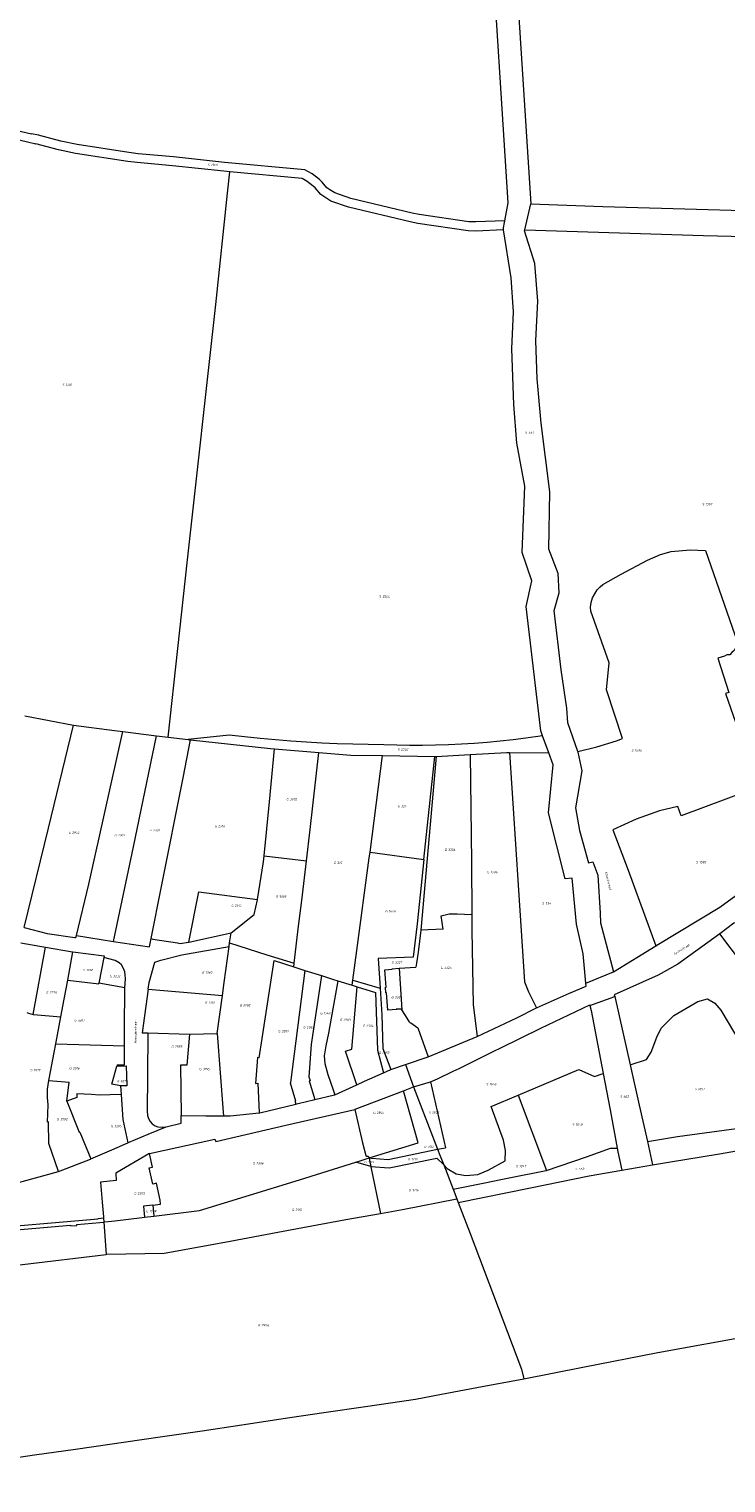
# Model space of a CAD drawing. Header units: metres. Extents: x 200548 to 205192, y 394703 to 399160.
# Tile 17 of 38: x 203887 to 204157, y 395602 to 396167. Entities that reach past the tile are written whole.
import ezdxf
from ezdxf.enums import TextEntityAlignment as Align
from ezdxf.lldxf.tags import DXFTag

# ---------------------------------------------------------------- set-up
doc = ezdxf.new("R2010")
doc.units = ezdxf.units.M
doc.layers.get('0').update_dxf_attribs({"lineweight": 25})
for name, color, linetype, lineweight in [('B-WE-KG-GRENS_PERCEEL-G', 150, 'KG-PERCEEL', 18), ('B-WE-KG-GRENS_PERCEEL-S', 150, 'Continuous', 25), ('B-WE-OG-BEBOUWING_STRAATNAAM-T18', 10, 'Continuous', 18)]:
    doc.layers.add(name, color=color, linetype=linetype, lineweight=lineweight)
doc.styles.add('NLCS-ISO', font='NLCS-ISO.ttf')
doc.styles.add('NLCS-ISO-M500-T18', font='NLCS-ISO.ttf', dxfattribs={"height": 0.9})
doc.styles.get("Standard").update_dxf_attribs({"font": 'NLCS-ISO.ttf'})
tags = doc.linetypes.add('KG-PERCEEL', pattern='A,5.5,-2,["P",Standard,S=1.8,R=0,X=-0.5,Y=-0.9],-2,5.5,-2,[5,NLCS.shx,S=0.75,R=0,X=0,Y=0],-2', length=19).pattern_tags.tags
tags[6] = DXFTag(74, 10)

# ---------------------------------------------------------------- blocks, each defined once
blk = doc.blocks.new('SKG-PERCEELNUMMER-SO')
at = {"style": 'NLCS-ISO', "oblique": 10, "flags": 1}
for tag, p in [('GEMEENTECODE', (0, 2.6)), ('PERCEELGROOTTE', (0, -2.4))]:
    blk.add_attdef(tag, text='', height=1.8, dxfattribs=at).set_placement(p, align=Align.MIDDLE_CENTER)
at = {"style": 'NLCS-ISO', "oblique": 10}
blk.add_attdef('SECTIE', text='', height=1.8, dxfattribs=at).set_placement((-0.5, 0), align=Align.MIDDLE_RIGHT)
blk.add_attdef('PERCEELNUMMER', text='', height=1.8, dxfattribs=at).set_placement((0.5, 0), align=Align.MIDDLE_LEFT)

msp = doc.modelspace()

# ---------------------------------------------------------------- linework, layer by layer
at = {"layer": 'B-WE-KG-GRENS_PERCEEL-G', "flags": 128}
for points in [[(204071.655, 396092.646), (204072.868, 396099.59), (204065.855, 396211.351), (204060.486, 396300.186), (204062.085, 396302.923), (204065.733, 396303.179), (204068.727, 396301.487), (204074.516, 396212.157), (204081.713, 396099.284), (204081.701, 396099.233)], [(203870.685, 396130.409), (203887.964, 396126.375)], [(203870.143, 396127.146), (203889.68, 396122.494)], [(204071.655, 396092.646), (204060.403, 396092.189), (204057.66, 396092.24), (204038.456, 396095.068), (204035.655, 396095.653), (204011.93, 396101.308), (204005.62, 396103.479), (204003.764, 396104.653), (204002.621, 396105.5), (204000.714, 396107.602), (203999.685, 396108.734), (203996.892, 396110.914), (203993.964, 396112.48), (203962.829, 396115.358), (203943.08, 396117.444), (203929.346, 396118.721), (203925.761, 396119.149), (203905.64, 396122.27), (203899.282, 396123.575), (203890.656, 396125.856), (203887.964, 396126.375)], [(203964.878, 396111.652), (203962.593, 396111.864), (203942.704, 396113.964), (203928.956, 396115.242), (203925.324, 396115.676), (203905.014, 396118.826), (203898.469, 396120.17), (203889.68, 396122.494)], [(203940.981, 395892.101), (203948.433, 395960.958), (203959.436, 396060.185), (203963.95, 396103.444), (203964.878, 396111.652)], [(204071.109, 396089.12), (204060.447, 396088.687), (204057.381, 396088.744), (204037.832, 396091.622), (204034.909, 396092.233), (204010.94, 396097.946), (204004.094, 396100.302), (204001.769, 396101.773), (204000.259, 396102.894), (203997.99, 396105.395), (203997.301, 396106.154), (203994.968, 396107.974), (203992.94, 396109.058), (203964.878, 396111.652)], [(204079.362, 396089.105), (204081.701, 396099.233)], [(204081.701, 396099.233), (204109.619, 396098.255), (204150.484, 396096.99), (204177.319, 396096.237)], [(204071.109, 396089.12), (204071.075, 396089.327), (204071.173, 396089.89)], [(204086.296, 395892.543), (204085.549, 395894.563), (204079.926, 395942.787), (204082.072, 395952.86), (204078.41, 395963.783), (204079.358, 395989.525), (204076.299, 396006.307), (204075.168, 396021.263), (204074.357, 396042.936), (204075.022, 396057.231), (204074.144, 396070.466), (204071.109, 396089.12)], [(204071.173, 396089.89), (204071.549, 396092.041)], [(204071.549, 396092.041), (204071.655, 396092.646)], [(204099.954, 395886.473), (204096.13, 395897.658), (204095.759, 395903.389), (204093.487, 395918.213), (204090.828, 395941.317), (204092.66, 395948.129), (204092.292, 395955.693), (204088.723, 395965.147), (204089.163, 395987.366), (204085.778, 396014.048), (204084.228, 396031.279), (204083.712, 396046.1), (204084.4, 396061.411), (204083.277, 396076.111), (204079.268, 396088.698), (204079.362, 396089.105)], [(204079.362, 396089.105), (204148.785, 396086.984), (204191.78, 396085.883), (204196.028, 396085.717)], [(204099.954, 395886.473), (204107.371, 395888.343), (204114.985, 395890.619), (204117.315, 395891.504), (204111.086, 395910.406), (204112.081, 395921.003), (204105.044, 395941.007), (204104.898, 395942.529), (204105.149, 395944.367), (204105.703, 395946.213), (204107.489, 395949.267), (204108.621, 395950.469), (204109.657, 395951.415), (204116.835, 395955.441), (204126.995, 395960.874), (204132.094, 395963.007), (204136.228, 395964.141), (204143.601, 395964.86), (204149.47, 395964.573), (204160.849, 395931.83), (204161.824, 395929.779), (204161.896, 395929.072), (204161.931, 395927.906), (204161.205, 395926.668), (204160.575, 395925.686), (204159.682, 395924.949), (204158.946, 395924.117), (204157.831, 395924.032), (204156.826, 395923.596), (204154.311, 395922.708), (204158.585, 395909.488), (204157.294, 395909.012), (204165.049, 395886.72), (204174.123, 395858.87), (204183.467, 395846.823)], [(203885.149, 395818.123), (203894.482, 395856.722), (203904.252, 395896.722)], [(203885.401, 395900.383), (203904.21, 395896.727), (203904.252, 395896.722)], [(203904.252, 395896.722), (203920.099, 395894.695), (203923.344, 395894.291)], [(203905.454, 395815.015), (203910.221, 395834.999), (203923.344, 395894.291)], [(203919.754, 395812.696), (203927.482, 395849.505), (203936.451, 395892.656)], [(203923.344, 395894.291), (203936.451, 395892.656)], [(203934.422, 395813.891), (203938.336, 395834.027), (203946.777, 395876.349), (203949.609, 395891.019)], [(203936.451, 395892.656), (203940.981, 395892.101)], [(203940.981, 395892.101), (203948.75, 395891.119)], [(203964.704, 395892.874), (203948.75, 395891.119)], [(203948.75, 395891.119), (203949.226, 395891.059), (203949.609, 395891.019)], [(203949.609, 395891.019), (203980.684, 395887.739), (203982.202, 395887.613)], [(204024.645, 395889.132), (204018.636, 395889.196), (204012.629, 395889.329), (204006.623, 395889.531), (204000.62, 395889.802), (203994.621, 395890.141), (203988.626, 395890.55), (203982.636, 395891.028), (203976.651, 395891.575), (203970.674, 395892.19), (203964.704, 395892.874)], [(204086.296, 395892.543), (204079.797, 395891.633), (204074.811, 395891.014), (204069.815, 395890.473), (204064.811, 395890.01), (204059.8, 395889.626), (204054.785, 395889.32), (204049.765, 395889.092), (204044.742, 395888.943), (204039.717, 395888.872), (204034.692, 395888.88), (204029.667, 395888.967), (204024.645, 395889.132)], [(204088.73, 395885.957), (204086.296, 395892.543)], [(203978.191, 395845.991), (203980.282, 395866.905), (203982.202, 395887.613)], [(203982.202, 395887.613), (203999.424, 395886.181)], [(203994.644, 395844.051), (203996.1, 395856.224), (203999.424, 395886.181)], [(203999.424, 395886.181), (204011.823, 395885.116), (204024.17, 395884.922)], [(204019.32, 395847.359), (204024.17, 395884.922)], [(204024.17, 395884.922), (204044.418, 395884.515)], [(204044.962, 395884.547), (204039.033, 395817.062)], [(204040.178, 395844.535), (204040.809, 395850.596), (204044.418, 395884.515)], [(204044.418, 395884.515), (204044.962, 395884.547)], [(204044.962, 395884.547), (204058.147, 395885.327)], [(204058.147, 395885.327), (204072.408, 395886.172), (204073.451, 395886.159)], [(204058.147, 395885.327), (204058.66, 395843.595), (204058.789, 395823.259)], [(204073.451, 395886.159), (204088.73, 395885.957)], [(204073.451, 395886.159), (204079.232, 395797.077), (204080.82, 395793.205), (204083.975, 395786.9)], [(204103.064, 395796.479), (204102.042, 395807.882), (204099.473, 395819.469), (204097.783, 395837.347), (204095.093, 395837.028), (204088.618, 395862.759), (204090.458, 395881.282), (204088.73, 395885.957)], [(204099.954, 395886.473), (204100.018, 395886.285), (204101.543, 395879.007), (204099.122, 395864.678), (204100.62, 395855.793), (204104.124, 395843.336), (204105.748, 395843.623), (204107.742, 395838.479), (204108.667, 395823.732), (204108.823, 395819.983), (204113.828, 395800.992)], [(204177.02, 395842.063), (204166.049, 395871.209), (204140.084, 395861.568), (204138.729, 395865.112), (204131.708, 395863.433), (204122.581, 395860.295), (204113.568, 395856.084), (204119.441, 395840.424), (204130.22, 395811.037)], [(203975.658, 395829.041), (203977.958, 395843.676), (203978.191, 395845.991)], [(203978.191, 395845.991), (203994.644, 395844.051)], [(204012.697, 395797.75), (204014.203, 395809.234), (204019.031, 395845.16), (204019.32, 395847.359)], [(204019.32, 395847.359), (204040.178, 395844.535)], [(203989.925, 395804.251), (203991.563, 395818.721), (203992.806, 395828.696), (203994.644, 395844.051)], [(204040.178, 395844.535), (204037.579, 395819.589), (204036.109, 395806.655), (204022.53, 395806.129), (204023.243, 395794.54)], [(204130.22, 395811.037), (204131.247, 395811.692), (204155.094, 395826.098), (204175.17, 395840.695), (204177.02, 395842.063)], [(203948.973, 395812.521), (203952.903, 395832.006), (203975.658, 395829.041)], [(203965.385, 395816.035), (203965.442, 395816.048), (203974.377, 395823.249), (203975.638, 395828.918), (203975.658, 395829.041)], [(204046.949, 395822.702), (204049.984, 395823.403)], [(204047.643, 395817.528), (204046.949, 395822.702)], [(204049.984, 395823.403), (204053.078, 395823.49)], [(204053.078, 395823.49), (204058.789, 395823.259)], [(204058.789, 395823.259), (204058.824, 395817.795)], [(203885.149, 395818.123), (203894.065, 395815.873), (203904.809, 395814.326), (203905.185, 395814.216), (203905.454, 395815.015)], [(204039.033, 395817.062), (204037.986, 395808.602), (204037.378, 395804.341)], [(204047.643, 395817.528), (204039.033, 395817.062)], [(204058.824, 395817.795), (204058.828, 395817.004), (204059.342, 395788.092), (204060.926, 395775.882)], [(204160.784, 395820.005), (204160.526, 395819.793), (204155.128, 395815.73)], [(203883.782, 395812.187), (203893.336, 395810.525)], [(203905.454, 395815.015), (203919.754, 395812.696)], [(203919.754, 395812.696), (203933.788, 395810.664), (203934.422, 395813.891)], [(203934.422, 395813.891), (203935.058, 395813.661), (203944.625, 395812.187), (203945.551, 395811.894), (203948.973, 395812.521)], [(203948.973, 395812.521), (203965.385, 395816.035)], [(203964.661, 395810.797), (203964.846, 395812.152)], [(203964.846, 395812.152), (203965.385, 395816.035)], [(203964.846, 395812.152), (203979.231, 395807.578), (203989.925, 395804.251)], [(204113.828, 395800.992), (204130.22, 395811.037)], [(204155.128, 395815.73), (204138.78, 395803.898), (204131.208, 395799.607), (204114.125, 395791.991), (204114.351, 395791.356)], [(204163.455, 395804.618), (204155.128, 395815.73)], [(203888.583, 395784.351), (203893.336, 395810.525)], [(203893.336, 395810.525), (203903.835, 395808.719), (203903.995, 395808.698)], [(203901.986, 395797.723), (203903.995, 395808.698)], [(203903.995, 395808.698), (203916.14, 395807.148), (203916.023, 395806.531)], [(203916.023, 395806.531), (203914.128, 395796.525)], [(203924.145, 395794.705), (203924.377, 395798.236), (203924.313, 395799.782), (203924.205, 395800.884), (203923.674, 395802.232), (203922.885, 395803.672), (203922.012, 395804.496), (203920.405, 395805.28), (203916.023, 395806.531)], [(203933.192, 395794.26), (203933.563, 395796.84), (203935.755, 395804.727), (203938.079, 395805.5), (203946.313, 395807.541), (203964.661, 395810.797)], [(203962.032, 395791.692), (203962.759, 395796.829), (203964.661, 395810.797)], [(203976.273, 395767.582), (203977.475, 395775.089), (203982.169, 395805.289), (203989.771, 395802.874)], [(203994.043, 395801.514), (203988.492, 395757.908), (203988.339, 395757.858), (203990.359, 395750.823), (203990.232, 395750.748), (203990.326, 395750.416), (203990.485, 395749.524)], [(203989.771, 395802.874), (203989.925, 395804.251)], [(203989.771, 395802.874), (203994.043, 395801.514)], [(203994.043, 395801.514), (204000.463, 395799.471)], [(204025.129, 395801.732), (204027.934, 395801.929), (204027.934, 395802.135), (204030.603, 395802.307)], [(204026.25, 395786.102), (204026.229, 395786.101), (204025.733, 395792.815), (204025.507, 395792.789), (204025.337, 395795.002), (204025.582, 395795.04), (204025.129, 395801.732)], [(204030.603, 395802.307), (204037.146, 395802.727)], [(204030.603, 395802.307), (204031.605, 395786.152)], [(204037.378, 395804.341), (204037.146, 395802.727)], [(204103.064, 395796.479), (204113.828, 395800.992)], [(203899.38, 395783.409), (203900.613, 395790.274), (203901.986, 395797.723)], [(203901.986, 395797.723), (203914.09, 395796.33), (203914.128, 395796.525)], [(203924.145, 395794.705), (203914.128, 395796.525)], [(203924.06, 395772.213), (203924.092, 395778.801), (203924.145, 395794.705)], [(203933.192, 395794.26), (203930.876, 395777.283), (203933.066, 395777.191)], [(203933.192, 395794.26), (203962.032, 395791.692)], [(204000.463, 395799.471), (203996.417, 395772.65), (203995.532, 395760.217), (203996.037, 395758.716), (203995.717, 395758.583), (203997.955, 395751.31)], [(204000.463, 395799.471), (204005.2, 395797.962), (204006.83, 395797.454)], [(204006.83, 395797.454), (204003.201, 395777.142), (204002.17, 395772.198), (204001.52, 395768.336), (204001.74, 395765.276), (204002.999, 395761.003), (204005.058, 395755.058), (204005.614, 395753.152)], [(204006.83, 395797.454), (204012.429, 395795.705)], [(204014.144, 395757.057), (204009.829, 395770.109), (204012.267, 395770.894), (204014.295, 395795.122)], [(204012.429, 395795.705), (204012.697, 395797.75)], [(204012.429, 395795.705), (204014.295, 395795.122)], [(204012.697, 395797.75), (204023.243, 395794.54)], [(204014.295, 395795.122), (204021.497, 395792.867), (204022.264, 395770.559), (204024.58, 395761.716)], [(204023.243, 395794.54), (204023.884, 395784.256), (204024.301, 395771.19), (204027.433, 395763.024)], [(204083.975, 395786.9), (204096.763, 395792.641), (204103.165, 395795.354), (204103.064, 395796.479)], [(203959.959, 395777.036), (203962.032, 395791.692)], [(204104.663, 395787.869), (204114.351, 395791.356)], [(204114.351, 395791.356), (204117.415, 395777.483), (204120.274, 395764.818)], [(204120.274, 395764.818), (204126.573, 395766.88), (204128.421, 395769.692), (204130.58, 395775.522), (204132.292, 395779.031), (204137.288, 395783.94), (204146.579, 395789.468), (204150.351, 395790.501), (204153.081, 395788.813), (204155.433, 395786.005), (204160.781, 395777.057), (204165.266, 395770.861), (204169.976, 395766.35), (204170.488, 395766.031)], [(203886.116, 395785.118), (203886.819, 395784.907), (203888.583, 395784.351)], [(203888.583, 395784.351), (203888.672, 395784.323), (203899.38, 395783.409)], [(203897.407, 395773.022), (203899.38, 395783.409)], [(204029.535, 395786.288), (204026.25, 395786.102)], [(204031.605, 395786.152), (204031.402, 395786.464), (204029.524, 395786.441), (204029.535, 395786.288)], [(204033.048, 395783.936), (204031.605, 395786.152)], [(204034.789, 395781.31), (204033.048, 395783.936)], [(204060.926, 395775.882), (204076.256, 395783.105), (204083.975, 395786.9)], [(204070.026, 395771.419), (204085.639, 395778.999), (204104.602, 395788.107), (204104.663, 395787.869)], [(204104.663, 395787.869), (204105.088, 395785.948), (204109.844, 395761.409)], [(203933.066, 395777.191), (203932.949, 395760.525), (203932.882, 395746.972), (203932.932, 395745.112), (203933.31, 395743.992), (203933.994, 395742.82), (203934.781, 395741.905), (203935.896, 395741.142), (203937.013, 395740.761), (203938.686, 395740.633), (203940.203, 395740.681)], [(203933.066, 395777.191), (203949.278, 395776.723)], [(204034.789, 395781.31), (204035.134, 395781.079)], [(204035.134, 395781.079), (204037.897, 395779.229), (204041.854, 395767.932)], [(203896.769, 395769.663), (203897.404, 395773.008)], [(203897.404, 395773.008), (203897.407, 395773.022)], [(203897.404, 395773.008), (203924.06, 395772.213)], [(203924.043, 395768.687), (203924.059, 395772.043)], [(203924.059, 395772.043), (203924.06, 395772.213)], [(203949.278, 395776.723), (203948.193, 395764.683), (203945.833, 395764.628), (203946.018, 395745.078)], [(203949.278, 395776.723), (203949.4, 395776.719), (203959.959, 395777.036)], [(203959.959, 395777.036), (203962.3, 395746.403), (203962.4, 395744.97)], [(204041.854, 395767.932), (204060.926, 395775.882)], [(203894.717, 395758.712), (203894.823, 395759.422), (203896.769, 395769.663)], [(203921.182, 395764.84), (203922.857, 395764.862), (203924.024, 395764.875), (203924.043, 395768.687)], [(203976.273, 395767.582), (203975.707, 395767.631), (203974.834, 395757.606), (203975.743, 395757.646)], [(204033.032, 395764.921), (204041.854, 395767.932)], [(204053.874, 395763.452), (204067.425, 395770.159), (204070.026, 395771.419)], [(203922.44, 395756.612), (203919.13, 395757.267), (203921.033, 395764.297)], [(203921.182, 395764.84), (203921.033, 395764.297)], [(203921.033, 395764.297), (203924.719, 395764.369), (203924.9, 395756.671), (203922.44, 395756.612)], [(204014.144, 395757.057), (204017.128, 395758.414), (204024.58, 395761.716)], [(204024.58, 395761.716), (204027.433, 395763.024)], [(204027.433, 395763.024), (204033.032, 395764.921)], [(204033.032, 395764.921), (204036.212, 395756.308)], [(204042.801, 395758.257), (204045.457, 395759.321), (204051.569, 395762.321), (204053.874, 395763.452)], [(204076.86, 395753.063), (204100.361, 395762.964), (204106.454, 395760.302), (204109.844, 395761.409)], [(204109.844, 395761.409), (204112.546, 395747.356), (204115.261, 395732.49)], [(204120.274, 395764.818), (204123.823, 395749.098), (204126.959, 395735.086)], [(204129.005, 395725.944), (204135.095, 395726.985), (204154.909, 395730.247), (204179.763, 395734.675), (204195.061, 395737.559), (204220.762, 395742.219), (204250.345, 395747.752), (204271.198, 395751.609), (204292.305, 395753.945), (204321.014, 395757.006), (204355.748, 395760.897), (204368.531, 395763.199)], [(203898.465, 395723.373), (203894.695, 395734.218), (203894.486, 395742.679), (203894.22, 395742.603), (203894.445, 395749.285), (203894.135, 395752.129), (203894.213, 395755.331), (203894.717, 395758.712)], [(203894.717, 395758.712), (203902.575, 395758.095)], [(203901.694, 395750.744), (203902.575, 395758.095)], [(203922.44, 395756.612), (203922.706, 395753.295)], [(203975.743, 395757.646), (203976.261, 395746.178)], [(204005.614, 395753.152), (204014.144, 395757.057)], [(204013.391, 395747.508), (204013.533, 395747.539), (204032.37, 395754.698)], [(204019.012, 395728.653), (204037.958, 395734.534), (204032.37, 395754.698)], [(204032.37, 395754.698), (204036.212, 395756.308)], [(204036.212, 395756.308), (204042.801, 395758.257)], [(204036.212, 395756.308), (204045.562, 395732.031)], [(204042.801, 395758.257), (204048.643, 395732.636)], [(203922.706, 395753.295), (203914.263, 395753.047), (203911.278, 395753.294), (203905.563, 395753.533), (203905.48, 395752.15), (203901.694, 395750.744)], [(203901.694, 395750.744), (203906.465, 395738.602), (203906.743, 395738.704), (203910.912, 395728.283)], [(203922.706, 395753.295), (203923.453, 395743.593), (203925.36, 395734.541)], [(203976.358, 395746.189), (203976.541, 395746.211), (203990.485, 395749.524)], [(203990.485, 395749.524), (203991.477, 395749.758), (203997.955, 395751.31)], [(203997.955, 395751.31), (204005.576, 395753.135), (204005.614, 395753.152)], [(204047.917, 395725.925), (204049.246, 395724.596), (204052.765, 395722.483), (204056.536, 395721.788), (204061.104, 395722.189), (204065.108, 395723.952), (204071.782, 395727.569), (204071.938, 395731.505), (204071.084, 395735.571), (204066.341, 395748.629), (204076.86, 395753.063)], [(204076.86, 395753.063), (204087.783, 395723.784)], [(203933.682, 395730.361), (203959.089, 395735.902), (203959.468, 395734.986), (203986.693, 395741.4), (204013.391, 395747.508)], [(203940.203, 395740.681), (203940.231, 395740.682), (203946.061, 395742.103), (203946.018, 395745.078)], [(203946.018, 395745.078), (203955.586, 395744.967), (203962.4, 395744.97)], [(203962.4, 395744.97), (203965.058, 395744.962), (203976.261, 395746.178)], [(203976.261, 395746.178), (203976.358, 395746.189)], [(204013.391, 395747.508), (204016.463, 395734.501), (204017.653, 395729.57), (204018.034, 395729.365), (204018.442, 395729.287), (204018.848, 395729.032), (204019, 395728.751), (204019.012, 395728.653)], [(203925.36, 395734.541), (203925.809, 395734.739), (203933.184, 395737.861), (203940.203, 395740.681)], [(204126.959, 395735.086), (204138.629, 395736.936), (204164.423, 395740.526), (204174.583, 395743.049)], [(203910.912, 395728.283), (203919.109, 395731.792), (203925.36, 395734.541)], [(204019.012, 395728.653), (204019.854, 395728.545), (204026.397, 395728.105), (204045.562, 395732.031)], [(204045.562, 395732.031), (204048.643, 395732.636)], [(204045.562, 395732.031), (204046.467, 395729.687), (204047.917, 395725.925)], [(204087.783, 395723.784), (204103.295, 395729.121), (204112.7, 395732.486), (204115.261, 395732.49)], [(204115.261, 395732.49), (204115.534, 395730.994), (204117.032, 395723.897)], [(204126.959, 395735.086), (204129.005, 395725.944)], [(203898.465, 395723.373), (203910.81, 395728.239), (203910.912, 395728.283)], [(203933.682, 395730.361), (203933.419, 395730.304), (203920.696, 395722.736), (203920.855, 395719.889), (203914.72, 395719.3), (203915.373, 395711.489), (203915.858, 395705.808), (203915.89, 395705.365)], [(203935.001, 395710.366), (203938.008, 395710.702), (203937.909, 395712.21), (203936.4, 395718.791), (203935.048, 395718.412), (203933.598, 395724.766), (203934.897, 395725.042), (203933.682, 395730.361)], [(203935.486, 395706.062), (203953.146, 395708.218), (203991.957, 395720.189), (204013.781, 395727.02)], [(204013.781, 395727.02), (204015.126, 395727.441), (204019.012, 395728.653)], [(204019.61, 395725.348), (204013.781, 395727.02)], [(204019.012, 395728.653), (204019.1, 395727.836), (204019.61, 395725.348)], [(204019.61, 395725.348), (204026.706, 395724.854), (204045.236, 395728.518), (204047.917, 395725.925)], [(203880.079, 395718.485), (203880.528, 395718.526), (203898.465, 395723.373)], [(204019.61, 395725.348), (204019.638, 395725.21), (204023.331, 395707.109)], [(204047.917, 395725.925), (204051.561, 395716.468)], [(204053.549, 395711.339), (204081.584, 395717.028), (204104.413, 395721.741), (204117.032, 395723.897)], [(204070.146, 395720.271), (204073.903, 395721.026), (204087.697, 395723.754), (204087.783, 395723.784)], [(204117.032, 395723.897), (204129.005, 395725.944)], [(204051.561, 395716.468), (204063.9, 395719.015), (204070.146, 395720.271)], [(204051.561, 395716.468), (204052.991, 395712.748)], [(203935.001, 395710.366), (203931.38, 395709.961), (203931.863, 395705.618)], [(203935.001, 395710.366), (203935.486, 395706.062)], [(204023.331, 395707.109), (204031.87, 395708.599), (204052.991, 395712.748)], [(204052.991, 395712.748), (204053.549, 395711.339)], [(204053.549, 395711.339), (204058.176, 395699.257), (204078.163, 395646.646), (204079.033, 395642.917)], [(203833.269, 395696.665), (203865.602, 395699.3), (203903.127, 395702.563), (203903.162, 395702.227), (203905.545, 395702.435), (203905.505, 395702.801), (203914.52, 395703.588), (203916.006, 395703.728)], [(203834.902, 395698.316), (203865.471, 395700.795), (203913.838, 395704.988), (203913.82, 395705.156), (203915.89, 395705.365)], [(203915.89, 395705.365), (203915.925, 395704.869)], [(203915.925, 395704.869), (203915.971, 395704.223)], [(203915.971, 395704.223), (203916.001, 395703.794)], [(203916.001, 395703.794), (203917.751, 395704.028), (203920.299, 395704.26), (203930.841, 395705.493), (203931.863, 395705.618)], [(203916.001, 395703.794), (203916.006, 395703.728)], [(203916.006, 395703.728), (203916.926, 395691.201)], [(203916.926, 395691.201), (203917.021, 395691.212), (203939.463, 395691.672), (203963.014, 395695.983), (203985.641, 395700.158), (204009.988, 395704.782), (204023.331, 395707.109)], [(203931.863, 395705.618), (203935.486, 395706.062)], [(204079.033, 395642.917), (204101.867, 395647.327), (204131.062, 395653.036), (204168.146, 395659.84), (204195.779, 395664.952), (204227.657, 395670.695), (204262.614, 395677.088), (204289.61, 395681.318), (204321.898, 395687.021), (204355.261, 395692.551), (204381.1, 395696.298)], [(203833.547, 395679.139), (203835.083, 395681.647), (203856.688, 395684.101), (203884.401, 395687.285), (203916.926, 395691.201)], [(203805.182, 395602.423), (203817.469, 395603.887), (203829.408, 395605.384), (203841.015, 395606.879), (203853.054, 395608.374), (203869.03, 395610.391), (203889.171, 395613.312), (203905.071, 395615.557), (203937.864, 395620.299), (203954.148, 395622.67), (203969.519, 395625.018), (203988.243, 395627.89), (204001.379, 395629.712), (204017.563, 395632.059), (204036.923, 395634.932), (204047.087, 395636.862), (204062.79, 395639.873), (204079.033, 395642.917)]]:
    msp.add_lwpolyline(points, dxfattribs=at)

# ---------------------------------------------------------------- block references
at = {"layer": 'B-WE-KG-GRENS_PERCEEL-S', "xscale": 0.5, "yscale": 0.5, "zscale": 0.5}
for p, values in [((203957.347, 396114.333), {'PERCEELNUMMER': '1309', 'SECTIE': 'S'}), ((203900.934, 396028.966), {'PERCEELNUMMER': '1310', 'SECTIE': 'S'}), ((204080.55, 396010.341), {'PERCEELNUMMER': '461', 'SECTIE': 'S'}), ((204149.239, 395982.601), {'PERCEELNUMMER': '1597', 'SECTIE': 'S'}), ((204023.866, 395946.724), {'PERCEELNUMMER': '2564', 'SECTIE': 'S'}), ((204031.067, 395887.317), {'PERCEELNUMMER': '2563', 'SECTIE': 'S'}), ((204121.831, 395886.935), {'PERCEELNUMMER': '1596', 'SECTIE': 'S'}), ((203987.974, 395868.021), {'PERCEELNUMMER': '3002', 'SECTIE': 'G'}), ((204031.104, 395865.316), {'PERCEELNUMMER': '324', 'SECTIE': 'G'}), ((203934.814, 395855.895), {'PERCEELNUMMER': '2302', 'SECTIE': 'G'}), ((203960.111, 395857.556), {'PERCEELNUMMER': '2616', 'SECTIE': 'G'}), ((203903.427, 395854.958), {'PERCEELNUMMER': '2952', 'SECTIE': 'G'}), ((203921.191, 395853.959), {'PERCEELNUMMER': '2301', 'SECTIE': 'G'}), ((204049.336, 395848.319), {'PERCEELNUMMER': '3326', 'SECTIE': 'G'}), ((204006.337, 395843.283), {'PERCEELNUMMER': '315', 'SECTIE': 'G'}), ((204065.846, 395839.688), {'PERCEELNUMMER': '1696', 'SECTIE': 'G'}), ((204146.842, 395843.536), {'PERCEELNUMMER': '1595', 'SECTIE': 'S'}), ((203983.758, 395830.159), {'PERCEELNUMMER': '3003', 'SECTIE': 'G'}), ((204087.127, 395827.583), {'PERCEELNUMMER': '534', 'SECTIE': 'S'}), ((203966.601, 395826.737), {'PERCEELNUMMER': '2615', 'SECTIE': 'G'}), ((204026.304, 395824.441), {'PERCEELNUMMER': '1628', 'SECTIE': 'G'}), ((203908.948, 395801.647), {'PERCEELNUMMER': '1986', 'SECTIE': 'G'}), ((203919.402, 395799.291), {'PERCEELNUMMER': '3232', 'SECTIE': 'G'}), ((203955.178, 395800.65), {'PERCEELNUMMER': '1960', 'SECTIE': 'G'}), ((204028.728, 395804.565), {'PERCEELNUMMER': '3327', 'SECTIE': 'G'}), ((204047.843, 395802.526), {'PERCEELNUMMER': '3325', 'SECTIE': 'G'}), ((203894.675, 395792.872), {'PERCEELNUMMER': '2778', 'SECTIE': 'G'}), ((203956.348, 395788.967), {'PERCEELNUMMER': '1961', 'SECTIE': 'G'}), ((203969.782, 395787.965), {'PERCEELNUMMER': '3208', 'SECTIE': 'G'}), ((204028.675, 395791.083), {'PERCEELNUMMER': '3324', 'SECTIE': 'G'}), ((204001.077, 395784.81), {'PERCEELNUMMER': '1748', 'SECTIE': 'G'}), ((203905.595, 395782.083), {'PERCEELNUMMER': '3307', 'SECTIE': 'G'}), ((203984.728, 395777.901), {'PERCEELNUMMER': '3207', 'SECTIE': 'G'}), ((203994.455, 395779.302), {'PERCEELNUMMER': '2954', 'SECTIE': 'G'}), ((204008.722, 395782.242), {'PERCEELNUMMER': '2303', 'SECTIE': 'G'}), ((204017.587, 395779.926), {'PERCEELNUMMER': '2304', 'SECTIE': 'G'}), ((203943.317, 395771.905), {'PERCEELNUMMER': '2585', 'SECTIE': 'G'}), ((204023.721, 395769.45), {'PERCEELNUMMER': '2957', 'SECTIE': 'G'}), ((203888.492, 395762.698), {'PERCEELNUMMER': '1577', 'SECTIE': 'G'}), ((203903.707, 395763.513), {'PERCEELNUMMER': '3316', 'SECTIE': 'G'}), ((203954.126, 395763.186), {'PERCEELNUMMER': '3095', 'SECTIE': 'G'}), ((203922.179, 395758.442), {'PERCEELNUMMER': '3078', 'SECTIE': 'G'}), ((204065.456, 395757.335), {'PERCEELNUMMER': '1846', 'SECTIE': 'S'}), ((204146.353, 395755.415), {'PERCEELNUMMER': '1851', 'SECTIE': 'S'}), ((204117.382, 395752.518), {'PERCEELNUMMER': '462', 'SECTIE': 'S'}), ((203898.878, 395743.715), {'PERCEELNUMMER': '3092', 'SECTIE': 'G'}), ((204021.644, 395746.201), {'PERCEELNUMMER': '2955', 'SECTIE': 'G'}), ((204043.125, 395746.255), {'PERCEELNUMMER': '1845', 'SECTIE': 'S'}), ((203919.835, 395741.044), {'PERCEELNUMMER': '3205', 'SECTIE': 'G'}), ((204098.848, 395741.672), {'PERCEELNUMMER': '1848', 'SECTIE': 'S'}), ((204041.404, 395733.009), {'PERCEELNUMMER': '3112', 'SECTIE': 'G'}), ((203974.926, 395726.597), {'PERCEELNUMMER': '2306', 'SECTIE': 'G'}), ((204018.191, 395727.07), {'PERCEELNUMMER': '3116', 'SECTIE': 'G'}), ((204035.027, 395728.134), {'PERCEELNUMMER': '3113', 'SECTIE': 'G'}), ((204076.94, 395725.468), {'PERCEELNUMMER': '1847', 'SECTIE': 'S'}), ((204100.023, 395724.357), {'PERCEELNUMMER': '553', 'SECTIE': 'S'}), ((203928.854, 395714.839), {'PERCEELNUMMER': '2305', 'SECTIE': 'G'}), ((204035.435, 395716.086), {'PERCEELNUMMER': '3114', 'SECTIE': 'G'}), ((203933.493, 395708.011), {'PERCEELNUMMER': '1609', 'SECTIE': 'G'}), ((203990.121, 395708.513), {'PERCEELNUMMER': '3115', 'SECTIE': 'G'}), ((203976.913, 395663.648), {'PERCEELNUMMER': '2956', 'SECTIE': 'G'})]:
    msp.add_blockref('SKG-PERCEELNUMMER-SO', p, dxfattribs=at).add_auto_attribs(values)

# ---------------------------------------------------------------- texts
at = {"layer": 'B-WE-OG-BEBOUWING_STRAATNAAM-T18', "style": 'NLCS-ISO-M500-T18'}
for s, rotation, p in [('Kloosterhof', 283.6, (204111.814, 395836.217)), ('Grotestraat', 32.8, (204140.35, 395809.693)), ('Hoenderstraat', 89.8, (203928.272, 395777.62))]:
    msp.add_text(s, height=0.9, rotation=rotation, dxfattribs=at).set_placement(p, align=Align.MIDDLE)

doc.saveas('drawing.dxf')
